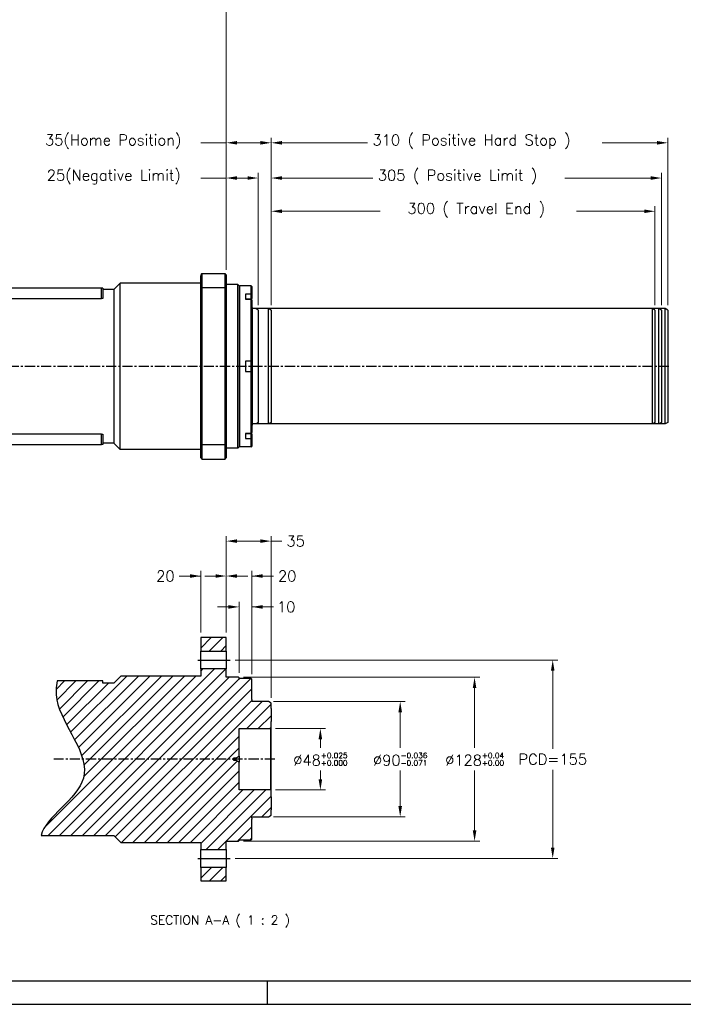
# Model space of a CAD drawing. Extents: x 12273 to 13958, y 5270 to 6468.
# Tile 7 of 22: x 12921 to 13440, y 5280 to 6049. Entities that reach past the tile are written whole.
import ezdxf

# ---------------------------------------------------------------- set-up
doc = ezdxf.new("R2010")
doc.units = 0
doc.header["$LTSCALE"] = 25.4
doc.linetypes.add('CENTER', pattern=[2, 1.25, -0.25, 0.25, -0.25])
doc.linetypes.add('DASHEDBIDOT', pattern=[12.4, 3, -3, 0.2, -3, 0.2, -3])
doc.layers.get('0').update_dxf_attribs({"linetype": 'CONTINUOUS'})
doc.layers.get('Defpoints').update_dxf_attribs({"linetype": 'CONTINUOUS'})
doc.layers.add('ATA-CENTER', color=133, linetype='CENTER')
doc.layers.add('ATA-HATCH', color=252, linetype='CONTINUOUS')
for name, color, linetype, lineweight in [('ATA-DIM', 252, 'CONTINUOUS', 25), ('ATA-TEXT', 7, 'CONTINUOUS', 25), ('Layer0000', 7, 'CONTINUOUS', 25)]:
    doc.layers.add(name, color=color, linetype=linetype, lineweight=lineweight)
doc.styles.get("Standard").update_dxf_attribs({"font": 'simplex.shx'})
doc.dimstyles.new('ata_A1', dxfattribs={"dimtxt": 4.2, "dimasz": 4.2, "dimexe": 2, "dimexo": 2, "dimgap": 2, "dimtad": 0, "dimtih": 1, "dimtoh": 1, "dimdec": 6, "dimdsep": 46, "dimtxsty": 'Standard', "dimcen": 0, "dimclrd": 252, "dimclre": 252, "dimclrt": 4, "dimadec": 6, "dimazin": 2, "dimtfac": 1, "dimtdec": 6, "dimtofl": 0, "dimtmove": 0, "dimatfit": 3, "dimfxl": 0, "dimtolj": 1, "dimtzin": 0, "dimlwd": 0, "dimlwe": 0, "dimarcsym": 0})

# ---------------------------------------------------------------- blocks, each defined once
blk = doc.blocks.new('*D12003')
at = {"layer": 'ATA-DIM', "color": 252, "lineweight": 0}
for p, q in [((13117.58, 5826.31), (13117.58, 5903.58)), ((13417.58, 5826.31), (13417.58, 5903.58)), ((13125.98, 5899.58), (13202.83, 5899.58)), ((13409.18, 5899.58), (13356.32, 5899.58))]:
    blk.add_line(p, q, dxfattribs=at)
at = {"layer": 'ATA-DIM', "color": 252}
for points in [[(13125.98, 5900.98), (13125.98, 5898.18), (13117.58, 5899.58)], [(13409.18, 5898.18), (13409.18, 5900.98), (13417.58, 5899.58)]]:
    blk.add_solid(points, dxfattribs=at)
at = {"layer": 'Defpoints', "color": 0}
for p in [(13417.58, 5899.58), (13117.58, 5822.31), (13417.58, 5822.31)]:
    blk.add_point(p, dxfattribs=at)
at = {"layer": 'ATA-DIM', "color": 4, "insert": (13206.83, 5905.97), "char_height": 8.4, "attachment_point": 1}
blk.add_mtext('\\A1;   300 ( Travel End )', dxfattribs=at)
blk = doc.blocks.new('*D12002')
at = {"layer": 'ATA-DIM', "color": 252, "lineweight": 0}
for p, q in [((13117.58, 5826.31), (13117.58, 5929.54)), ((13125.98, 5925.54), (13197.01, 5925.54)), ((13414.18, 5925.54), (13347.14, 5925.54)), ((13422.58, 5826.31), (13422.58, 5929.54))]:
    blk.add_line(p, q, dxfattribs=at)
at = {"layer": 'ATA-DIM', "color": 252}
for points in [[(13125.98, 5926.94), (13125.98, 5924.14), (13117.58, 5925.54)], [(13414.18, 5924.14), (13414.18, 5926.94), (13422.58, 5925.54)]]:
    blk.add_solid(points, dxfattribs=at)
at = {"layer": 'Defpoints', "color": 0}
for p in [(13422.58, 5925.54), (13117.58, 5822.31), (13422.58, 5822.31)]:
    blk.add_point(p, dxfattribs=at)
at = {"layer": 'ATA-DIM', "color": 4, "insert": (13201.01, 5931.93), "char_height": 8.4, "attachment_point": 1}
blk.add_mtext('\\A1;305 ( Positive Limit )', dxfattribs=at)
blk = doc.blocks.new('*D12001')
at = {"layer": 'ATA-DIM', "color": 252, "lineweight": 0}
for p, q in [((13117.58, 5826.31), (13117.58, 5957.07)), ((13427.58, 5826.31), (13427.58, 5957.07)), ((13125.98, 5953.07), (13192.84, 5953.07)), ((13419.18, 5953.07), (13376.31, 5953.07))]:
    blk.add_line(p, q, dxfattribs=at)
at = {"layer": 'ATA-DIM', "color": 252}
for points in [[(13125.98, 5954.47), (13125.98, 5951.67), (13117.58, 5953.07)], [(13419.18, 5951.67), (13419.18, 5954.47), (13427.58, 5953.07)]]:
    blk.add_solid(points, dxfattribs=at)
at = {"layer": 'Defpoints', "color": 0}
for p in [(13427.58, 5953.07), (13117.58, 5822.31), (13427.58, 5822.31)]:
    blk.add_point(p, dxfattribs=at)
at = {"layer": 'ATA-DIM', "color": 4, "insert": (13196.84, 5959.45), "char_height": 8.4, "attachment_point": 1}
blk.add_mtext('\\A1;310 ( Positive Hard Stop )', dxfattribs=at)
blk = doc.blocks.new('*D11990')
at = {"layer": 'ATA-DIM', "color": 252, "lineweight": 0}
for p, q in [((13082.58, 5570.4), (13082.58, 5618.54)), ((13102.58, 5537.9), (13102.58, 5618.54)), ((13074.18, 5614.54), (13065.78, 5614.54)), ((13102.58, 5614.54), (13119.38, 5614.54)), ((13110.98, 5614.54), (13119.38, 5614.54))]:
    blk.add_line(p, q, dxfattribs=at)
at = {"layer": 'ATA-DIM', "color": 252}
for points in [[(13074.18, 5613.14), (13074.18, 5615.94), (13082.58, 5614.54)], [(13110.98, 5615.94), (13110.98, 5613.14), (13102.58, 5614.54)]]:
    blk.add_solid(points, dxfattribs=at)
at = {"layer": 'Defpoints', "color": 0}
for p in [(13082.58, 5614.54), (13082.58, 5566.4), (13102.58, 5533.9)]:
    blk.add_point(p, dxfattribs=at)
at = {"layer": 'ATA-DIM', "color": 4, "insert": (13130.18, 5614.54), "char_height": 8.4, "attachment_point": 5}
blk.add_mtext('20', dxfattribs=at)
blk = doc.blocks.new('*D11986')
at = {"layer": 'ATA-DIM', "color": 252, "lineweight": 0}
for p, q in [((13092.58, 5538.9), (13092.58, 5594.4)), ((13102.58, 5537.9), (13102.58, 5594.4)), ((13084.18, 5590.4), (13075.78, 5590.4)), ((13102.58, 5590.4), (13119.38, 5590.4)), ((13110.98, 5590.4), (13119.38, 5590.4))]:
    blk.add_line(p, q, dxfattribs=at)
at = {"layer": 'ATA-DIM', "color": 252}
for points in [[(13084.18, 5589), (13084.18, 5591.8), (13092.58, 5590.4)], [(13110.98, 5591.8), (13110.98, 5589), (13102.58, 5590.4)]]:
    blk.add_solid(points, dxfattribs=at)
at = {"layer": 'Defpoints', "color": 0}
for p in [(13092.58, 5590.4), (13092.58, 5534.9), (13102.58, 5533.9)]:
    blk.add_point(p, dxfattribs=at)
at = {"layer": 'ATA-DIM', "color": 4, "insert": (13129.38, 5590.4), "char_height": 8.4, "attachment_point": 5}
blk.add_mtext('10', dxfattribs=at)
blk = doc.blocks.new('*D11980')
at = {"layer": 'ATA-DIM', "color": 252, "lineweight": 0}
for p, q in [((13119.58, 5516.4), (13222.47, 5516.4)), ((13218.47, 5508), (13218.47, 5480.3)), ((13218.47, 5434.8), (13218.47, 5462.5)), ((13119.58, 5426.4), (13222.47, 5426.4))]:
    blk.add_line(p, q, dxfattribs=at)
at = {"layer": 'ATA-DIM', "color": 252}
for points in [[(13219.87, 5508), (13217.07, 5508), (13218.47, 5516.4)], [(13217.07, 5434.8), (13219.87, 5434.8), (13218.47, 5426.4)]]:
    blk.add_solid(points, dxfattribs=at)
at = {"layer": 'Defpoints', "color": 0}
for p in [(13115.58, 5516.4), (13115.58, 5426.4), (13218.47, 5426.4)]:
    blk.add_point(p, dxfattribs=at)
at = {"layer": 'ATA-DIM', "color": 4, "insert": (13218.47, 5471.4), "char_height": 8.4, "attachment_point": 5}
blk.add_mtext('%%C90{\\H0.5x;\\S-0.036^ -0.071;}', dxfattribs=at)
blk = doc.blocks.new('*D11979')
at = {"layer": 'ATA-DIM', "color": 252, "lineweight": 0}
for p, q in [((13121.08, 5495.4), (13160.1, 5495.4)), ((13156.1, 5487), (13156.1, 5480.3)), ((13156.1, 5455.8), (13156.1, 5462.5)), ((13121.08, 5447.4), (13160.1, 5447.4))]:
    blk.add_line(p, q, dxfattribs=at)
at = {"layer": 'ATA-DIM', "color": 252}
for points in [[(13157.5, 5487), (13154.7, 5487), (13156.1, 5495.4)], [(13154.7, 5455.8), (13157.5, 5455.8), (13156.1, 5447.4)]]:
    blk.add_solid(points, dxfattribs=at)
at = {"layer": 'Defpoints', "color": 0}
for p in [(13117.08, 5495.4), (13117.08, 5447.4), (13156.1, 5447.4)]:
    blk.add_point(p, dxfattribs=at)
at = {"layer": 'ATA-DIM', "color": 4, "insert": (13156.1, 5471.4), "char_height": 8.4, "attachment_point": 5}
blk.add_mtext('%%C48{\\H0.5x;\\S+0.025^ +0.000;}', dxfattribs=at)
blk = doc.blocks.new('*D11993')
at = {"layer": 'ATA-DIM', "color": 252, "lineweight": 0}
for p, q in [((13089.5, 5548.9), (13341.67, 5548.9)), ((13337.67, 5540.5), (13337.67, 5479.6)), ((13337.67, 5402.3), (13337.67, 5463.2)), ((13089.5, 5393.9), (13341.67, 5393.9))]:
    blk.add_line(p, q, dxfattribs=at)
at = {"layer": 'ATA-DIM', "color": 252}
for points in [[(13339.07, 5540.5), (13336.27, 5540.5), (13337.67, 5548.9)], [(13336.27, 5402.3), (13339.07, 5402.3), (13337.67, 5393.9)]]:
    blk.add_solid(points, dxfattribs=at)
at = {"layer": 'Defpoints', "color": 0}
for p in [(13085.5, 5548.9), (13337.67, 5548.9), (13085.5, 5393.9)]:
    blk.add_point(p, dxfattribs=at)
at = {"layer": 'ATA-DIM', "color": 4, "insert": (13337.67, 5471.4), "char_height": 8.4, "attachment_point": 5}
blk.add_mtext('PCD=155', dxfattribs=at)
blk = doc.blocks.new('*D11981')
at = {"layer": 'ATA-DIM', "color": 252, "lineweight": 0}
for p, q in [((13096.08, 5535.4), (13280.59, 5535.4)), ((13276.59, 5527), (13276.59, 5480.3)), ((13276.59, 5415.8), (13276.59, 5462.5)), ((13096.08, 5407.4), (13280.59, 5407.4))]:
    blk.add_line(p, q, dxfattribs=at)
at = {"layer": 'ATA-DIM', "color": 252}
for points in [[(13277.99, 5527), (13275.19, 5527), (13276.59, 5535.4)], [(13275.19, 5415.8), (13277.99, 5415.8), (13276.59, 5407.4)]]:
    blk.add_solid(points, dxfattribs=at)
at = {"layer": 'Defpoints', "color": 0}
for p in [(13092.08, 5535.4), (13092.08, 5407.4), (13276.59, 5407.4)]:
    blk.add_point(p, dxfattribs=at)
at = {"layer": 'ATA-DIM', "color": 4, "insert": (13276.59, 5471.4), "char_height": 8.4, "attachment_point": 5}
blk.add_mtext('%%C128{\\H0.5x;\\S+0.04^ +0.00;}', dxfattribs=at)
blk = doc.blocks.new('*D11982')
at = {"layer": 'ATA-DIM', "color": 252, "lineweight": 0}
for p, q in [((13082.58, 5570.4), (13082.58, 5645.82)), ((13109.18, 5641.82), (13090.98, 5641.82)), ((13117.58, 5519.25), (13117.58, 5645.82)), ((13117.58, 5641.82), (13125.98, 5641.82))]:
    blk.add_line(p, q, dxfattribs=at)
at = {"layer": 'ATA-DIM', "color": 252}
for points in [[(13090.98, 5643.22), (13090.98, 5640.42), (13082.58, 5641.82)], [(13109.18, 5640.42), (13109.18, 5643.22), (13117.58, 5641.82)]]:
    blk.add_solid(points, dxfattribs=at)
at = {"layer": 'Defpoints', "color": 0}
for p in [(13082.58, 5641.82), (13082.58, 5566.4), (13117.58, 5515.25)]:
    blk.add_point(p, dxfattribs=at)
at = {"layer": 'ATA-DIM', "color": 4, "insert": (13136.78, 5641.82), "char_height": 8.4, "attachment_point": 5}
blk.add_mtext('35', dxfattribs=at)
blk = doc.blocks.new('*D12009')
at = {"layer": 'ATA-DIM', "color": 252, "lineweight": 0}
for p, q in [((12426.58, 6005.39), (12426.58, 6080.99)), ((13082.58, 5853.89), (13082.58, 6080.99)), ((12434.98, 6076.99), (12713.66, 6076.99)), ((13074.18, 6076.99), (12795.49, 6076.99))]:
    blk.add_line(p, q, dxfattribs=at)
at = {"layer": 'ATA-DIM', "color": 252}
for points in [[(12434.98, 6078.39), (12434.98, 6075.59), (12426.58, 6076.99)], [(13074.18, 6075.59), (13074.18, 6078.39), (13082.58, 6076.99)]]:
    blk.add_solid(points, dxfattribs=at)
at = {"layer": 'Defpoints', "color": 0}
for p in [(13082.58, 6076.99), (12426.58, 6001.39), (13082.58, 5849.89)]:
    blk.add_point(p, dxfattribs=at)
at = {"layer": 'ATA-DIM', "color": 4, "insert": (12754.58, 6076.99), "char_height": 8.4, "attachment_point": 5}
blk.add_mtext('\\A1;656(T+356)', dxfattribs=at)
blk = doc.blocks.new('*D12000')
at = {"layer": 'ATA-DIM', "color": 252, "lineweight": 0}
for p, q in [((13082.58, 5925.54), (13062.71, 5925.54)), ((13082.58, 5853.89), (13082.58, 5929.54)), ((13090.98, 5925.54), (13099.18, 5925.54)), ((13107.58, 5826.31), (13107.58, 5929.54))]:
    blk.add_line(p, q, dxfattribs=at)
at = {"layer": 'ATA-DIM', "color": 252}
for points in [[(13090.98, 5926.94), (13090.98, 5924.14), (13082.58, 5925.54)], [(13099.18, 5924.14), (13099.18, 5926.94), (13107.58, 5925.54)]]:
    blk.add_solid(points, dxfattribs=at)
at = {"layer": 'Defpoints', "color": 0}
for p in [(13107.58, 5925.54), (13082.58, 5849.89), (13107.58, 5822.31)]:
    blk.add_point(p, dxfattribs=at)
at = {"layer": 'ATA-DIM', "color": 4, "insert": (12942.29, 5931.93), "char_height": 8.4, "attachment_point": 1}
blk.add_mtext('\\A1;25(Negative Limit)', dxfattribs=at)
blk = doc.blocks.new('*D11999')
at = {"layer": 'ATA-DIM', "color": 252, "lineweight": 0}
for p, q in [((13082.58, 5853.89), (13082.58, 5957.07)), ((13117.58, 5826.31), (13117.58, 5957.07)), ((13082.58, 5953.07), (13062.71, 5953.07)), ((13090.98, 5953.07), (13109.18, 5953.07))]:
    blk.add_line(p, q, dxfattribs=at)
at = {"layer": 'ATA-DIM', "color": 252}
for points in [[(13090.98, 5954.47), (13090.98, 5951.67), (13082.58, 5953.07)], [(13109.18, 5951.67), (13109.18, 5954.47), (13117.58, 5953.07)]]:
    blk.add_solid(points, dxfattribs=at)
at = {"layer": 'Defpoints', "color": 0}
for p in [(13117.58, 5953.07), (13082.58, 5849.89), (13117.58, 5822.31)]:
    blk.add_point(p, dxfattribs=at)
at = {"layer": 'ATA-DIM', "color": 4, "insert": (12940.94, 5959.45), "char_height": 8.4, "attachment_point": 1}
blk.add_mtext('\\A1;35(Home Position)', dxfattribs=at)
blk = doc.blocks.new('*D11985')
at = {"layer": 'ATA-DIM', "color": 252, "lineweight": 0}
for p, q in [((13062.58, 5570.4), (13062.58, 5618.54)), ((13082.58, 5570.4), (13082.58, 5618.54)), ((13062.58, 5614.54), (13045.78, 5614.54)), ((13054.18, 5614.54), (13045.78, 5614.54)), ((13090.98, 5614.54), (13099.38, 5614.54))]:
    blk.add_line(p, q, dxfattribs=at)
at = {"layer": 'ATA-DIM', "color": 252}
for points in [[(13054.18, 5613.14), (13054.18, 5615.94), (13062.58, 5614.54)], [(13090.98, 5615.94), (13090.98, 5613.14), (13082.58, 5614.54)]]:
    blk.add_solid(points, dxfattribs=at)
at = {"layer": 'Defpoints', "color": 0}
for p in [(13082.58, 5614.54), (13062.58, 5566.4), (13082.58, 5566.4)]:
    blk.add_point(p, dxfattribs=at)
at = {"layer": 'ATA-DIM', "color": 4, "insert": (13034.97, 5614.54), "char_height": 8.4, "attachment_point": 5}
blk.add_mtext('20', dxfattribs=at)
blk = doc.blocks.new('ata-Border-A1-002')
blk.add_line((834, 9), (7, 9))
at = {"color": 253, "ltscale": 0.5}
for p, q in [((420.5, 9), (420.5, 0)), ((0, 0), (841, 0))]:
    blk.add_line(p, q, dxfattribs=at)

msp = doc.modelspace()

# ---------------------------------------------------------------- hatches: boundary and pattern name
at = {"layer": 'ATA-HATCH'}
h = msp.add_hatch(dxfattribs=at)
h.set_pattern_fill('ANSI31', color=256, scale=2)
h.set_pattern_definition([(45, (10705.9, 1683.8325), (-4.490128, 4.490128), [])])
edge = h.paths.add_edge_path()
edge.add_spline(control_points=[(12950.391765, 5532.5297743), (12949.3592691, 5527.7357433), (12948.4779257, 5502.8546229), (12995.6221908, 5456.6919106), (12941.0446742, 5426.1446004), (12937.9761074, 5411.9048743)], knot_values=[27.8880420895, 27.8880420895, 27.8880420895, 27.8880420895, 35.7755741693, 68.202521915, 95.9084680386, 95.9084680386, 95.9084680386, 95.9084680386], degree=3, periodic=0)
edge.add_line((12937.9761074, 5411.9048743), (12994.5755769, 5411.9048743))
edge.add_line((12994.5755769, 5411.9048743), (13000.0755769, 5406.4048743))
edge.add_line((13000.0755769, 5406.4048743), (13062.5755769, 5406.4048743))
edge.add_line((13062.5755769, 5406.4048743), (13062.5755769, 5400.9048743))
edge.add_line((13062.5755769, 5400.9048743), (13082.5755769, 5400.9048743))
edge.add_line((13082.5755769, 5400.9048743), (13082.5755769, 5407.4048743))
edge.add_line((13082.5755769, 5407.4048743), (13092.0755769, 5407.4048743))
edge.add_line((13092.0755769, 5407.4048743), (13092.5755769, 5407.9048743))
edge.add_line((13092.5755769, 5407.9048743), (13092.5755769, 5408.9048743))
edge.add_line((13092.5755769, 5408.9048743), (13093.0755769, 5408.4048743))
edge.add_line((13093.0755769, 5408.4048743), (13102.0755769, 5408.4048743))
edge.add_line((13102.0755769, 5408.4048743), (13102.5755769, 5408.9048743))
edge.add_line((13102.5755769, 5408.9048743), (13102.5755769, 5424.6548743))
edge.add_line((13102.5755769, 5424.6548743), (13102.5755769, 5425.4044953))
edge.add_line((13102.5755769, 5425.4044953), (13102.5755769, 5426.2048743))
edge.add_line((13102.5755769, 5426.2048743), (13102.5755769, 5426.4048743))
edge.add_line((13102.5755769, 5426.4048743), (13115.5755769, 5426.4048743))
edge.add_line((13115.5755769, 5426.4048743), (13117.5755769, 5427.5595748))
edge.add_line((13117.5755769, 5427.5595748), (13117.5755769, 5431.8518743))
edge.add_line((13117.5755769, 5431.8518743), (13117.5755769, 5441.9578743))
edge.add_line((13117.5755769, 5441.9578743), (13117.5755769, 5446.9048743))
edge.add_line((13117.5755769, 5446.9048743), (13117.0755769, 5447.4048743))
edge.add_line((13117.0755769, 5447.4048743), (13092.5755769, 5447.4048743))
edge.add_line((13092.5755769, 5447.4048743), (13092.5755769, 5469.1548743))
edge.add_line((13092.5755769, 5469.1548743), (13090.4105134, 5470.4048743))
edge.add_line((13090.4105134, 5470.4048743), (13088.5755769, 5470.4048743))
edge.add_line((13088.5755769, 5470.4048743), (13087.9747163, 5471.4048743))
edge.add_line((13087.9747163, 5471.4048743), (13088.5755769, 5472.4048743))
edge.add_line((13088.5755769, 5472.4048743), (13090.4105134, 5472.4048743))
edge.add_line((13090.4105134, 5472.4048743), (13092.5755769, 5473.6548743))
edge.add_line((13092.5755769, 5473.6548743), (13092.5755769, 5495.4048743))
edge.add_line((13092.5755769, 5495.4048743), (13117.0755769, 5495.4048743))
edge.add_line((13117.0755769, 5495.4048743), (13117.5755769, 5495.9048743))
edge.add_line((13117.5755769, 5495.9048743), (13117.5755769, 5500.8518743))
edge.add_line((13117.5755769, 5500.8518743), (13117.5755769, 5510.9578743))
edge.add_line((13117.5755769, 5510.9578743), (13117.5755769, 5515.2501737))
edge.add_line((13117.5755769, 5515.2501737), (13115.5755769, 5516.4048743))
edge.add_line((13115.5755769, 5516.4048743), (13102.5755769, 5516.4048743))
edge.add_line((13102.5755769, 5516.4048743), (13102.5755769, 5516.6048743))
edge.add_line((13102.5755769, 5516.6048743), (13102.5755769, 5517.4052533))
edge.add_line((13102.5755769, 5517.4052533), (13102.5755769, 5518.1548743))
edge.add_line((13102.5755769, 5518.1548743), (13102.5755769, 5533.9048743))
edge.add_line((13102.5755769, 5533.9048743), (13102.0755769, 5534.4048743))
edge.add_line((13102.0755769, 5534.4048743), (13093.0755769, 5534.4048743))
edge.add_line((13093.0755769, 5534.4048743), (13092.5755769, 5533.9048743))
edge.add_line((13092.5755769, 5533.9048743), (13092.5755769, 5534.9048743))
edge.add_line((13092.5755769, 5534.9048743), (13092.0755769, 5535.4048743))
edge.add_line((13092.0755769, 5535.4048743), (13082.5755769, 5535.4048743))
edge.add_line((13082.5755769, 5535.4048743), (13082.5755769, 5541.9048743))
edge.add_line((13082.5755769, 5541.9048743), (13062.5755769, 5541.9048743))
edge.add_line((13062.5755769, 5541.9048743), (13062.5755769, 5536.4048743))
edge.add_line((13062.5755769, 5536.4048743), (13000.0755769, 5536.4048743))
edge.add_line((13000.0755769, 5536.4048743), (12994.5755769, 5530.9048743))
edge.add_line((12994.5755769, 5530.9048743), (12986.0956083, 5530.9048743))
edge.add_line((12986.0956083, 5530.9048743), (12986.0956083, 5532.5297743))
edge.add_line((12986.0956083, 5532.5297743), (12950.391765, 5532.5297743))
h.paths.add_polyline_path([(13082.5755769, 5555.9048743), (13082.5755769, 5566.4048743), (13062.5755769, 5566.4048743), (13062.5755769, 5555.9048743)])
h.paths.add_polyline_path([(13062.5755769, 5386.9048743), (13062.5755769, 5376.4048743), (13082.5755769, 5376.4048743), (13082.5755769, 5386.9048743)])

# ---------------------------------------------------------------- linework, layer by layer
for p, q in [((13115.5752504, 5823.468701), (13102.5752504, 5823.468701)), ((13115.5752504, 5733.468701), (13115.5752504, 5823.468701)), ((13117.5752504, 5822.3140004), (13115.5752504, 5823.468701)), ((13117.5752504, 5822.3140004), (13117.5752504, 5734.6234015)), ((13115.5752504, 5733.468701), (13102.5752504, 5733.468701)), ((13117.5752504, 5734.6234015), (13115.5752504, 5733.468701)), ((13062.5755769, 5566.4048743), (13062.5755769, 5555.9048743)), ((13082.5755769, 5566.4048743), (13062.5755769, 5566.4048743)), ((13082.5755769, 5555.9048743), (13082.5755769, 5566.4048743)), ((13062.5755769, 5541.9048743), (13062.5755769, 5555.9048743)), ((13062.5755769, 5555.9048743), (13082.5755769, 5555.9048743)), ((13082.5755769, 5555.9048743), (13082.5755769, 5541.9048743)), ((13060.2442646, 5548.9048743), (13085.4950505, 5548.9048743)), ((13062.5755769, 5541.9048743), (13062.5755769, 5536.4048743)), ((13082.5755769, 5541.9048743), (13062.5755769, 5541.9048743)), ((13082.5755769, 5535.4048743), (13082.5755769, 5541.9048743)), ((12986.0956083, 5532.5297743), (12950.391765, 5532.5297743)), ((12986.0956083, 5530.9048743), (12986.0956083, 5532.5297743)), ((13000.0755769, 5536.4048743), (12994.5755769, 5530.9048743)), ((13062.5755769, 5536.4048743), (13000.0755769, 5536.4048743)), ((13092.0755769, 5535.4048743), (13082.5755769, 5535.4048743)), ((13092.5755769, 5534.9048743), (13092.0755769, 5535.4048743)), ((13092.5755769, 5533.9048743), (13092.5755769, 5534.9048743)), ((13093.0755769, 5534.4048743), (13092.5755769, 5533.9048743)), ((13102.0755769, 5534.4048743), (13093.0755769, 5534.4048743)), ((13102.5755769, 5533.9048743), (13102.0755769, 5534.4048743)), ((13102.5755769, 5518.1548743), (13102.5755769, 5533.9048743)), ((12994.5755769, 5530.9048743), (12986.0956083, 5530.9048743)), ((13102.5755769, 5518.1548743), (13102.5755769, 5517.4052533)), ((13102.5755769, 5516.6048743), (13102.5755769, 5517.4052533)), ((13102.5755769, 5516.4048743), (13102.5755769, 5516.6048743)), ((13115.5755769, 5516.4048743), (13102.5755769, 5516.4048743)), ((13117.5755769, 5515.2501737), (13115.5755769, 5516.4048743)), ((13117.5755769, 5510.9578743), (13117.5755769, 5515.2501737)), ((13117.5755769, 5510.9578743), (13117.5755769, 5500.8518743)), ((13092.5755769, 5495.4048743), (13117.0755769, 5495.4048743)), ((13092.5755769, 5473.6548743), (13092.5755769, 5495.4048743)), ((13117.0755769, 5495.4048743), (13117.5755769, 5495.9048743)), ((13117.0755769, 5495.4048743), (13117.0755769, 5447.4048743)), ((13117.5755769, 5495.9048743), (13117.5755769, 5500.8518743)), ((13117.5755769, 5446.9048743), (13117.5755769, 5495.9048743)), ((13087.9747163, 5471.4048743), (13088.5755769, 5472.4048743)), ((13088.5755769, 5470.4048743), (13087.9747163, 5471.4048743)), ((13088.5755769, 5470.4048743), (13088.5755769, 5472.4048743)), ((13088.5755769, 5472.4048743), (13090.4105134, 5472.4048743)), ((13090.4105134, 5470.4048743), (13088.5755769, 5470.4048743)), ((13090.4105134, 5472.4048743), (13092.5755769, 5473.6548743)), ((13090.4105134, 5470.4048743), (13090.4105134, 5472.4048743)), ((13092.5755769, 5469.1548743), (13090.4105134, 5470.4048743)), ((13092.5755769, 5473.6548743), (13092.5755769, 5469.1548743)), ((13092.5755769, 5447.4048743), (13092.5755769, 5469.1548743)), ((13117.0755769, 5447.4048743), (13092.5755769, 5447.4048743)), ((13117.5755769, 5446.9048743), (13117.0755769, 5447.4048743)), ((13117.5755769, 5441.9578743), (13117.5755769, 5446.9048743)), ((13117.5755769, 5441.9578743), (13117.5755769, 5431.8518743)), ((13117.5755769, 5427.5595748), (13117.5755769, 5431.8518743)), ((13102.5755769, 5426.2048743), (13102.5755769, 5426.4048743)), ((13102.5755769, 5426.4048743), (13115.5755769, 5426.4048743)), ((13102.5755769, 5425.4044953), (13102.5755769, 5426.2048743)), ((13102.5755769, 5425.4044953), (13102.5755769, 5424.6548743)), ((13102.5755769, 5408.9048743), (13102.5755769, 5424.6548743)), ((13115.5755769, 5426.4048743), (13117.5755769, 5427.5595748)), ((12937.9761074, 5411.9048743), (12994.5755769, 5411.9048743)), ((12994.5755769, 5411.9048743), (13000.0755769, 5406.4048743)), ((13092.5755769, 5408.9048743), (13093.0755769, 5408.4048743)), ((13092.5755769, 5407.9048743), (13092.5755769, 5408.9048743)), ((13102.0755769, 5408.4048743), (13102.5755769, 5408.9048743)), ((13000.0755769, 5406.4048743), (13062.5755769, 5406.4048743)), ((13062.5755769, 5406.4048743), (13062.5755769, 5400.9048743)), ((13082.5755769, 5407.4048743), (13092.0755769, 5407.4048743)), ((13082.5755769, 5400.9048743), (13082.5755769, 5407.4048743)), ((13092.0755769, 5407.4048743), (13092.5755769, 5407.9048743)), ((13093.0755769, 5408.4048743), (13102.0755769, 5408.4048743)), ((13060.2442646, 5393.9048743), (13085.4950505, 5393.9048743)), ((13062.5755769, 5400.9048743), (13082.5755769, 5400.9048743)), ((13062.5755769, 5386.9048743), (13062.5755769, 5400.9048743)), ((13082.5755769, 5400.9048743), (13082.5755769, 5386.9048743)), ((13062.5755769, 5386.9048743), (13062.5755769, 5376.4048743)), ((13082.5755769, 5386.9048743), (13062.5755769, 5386.9048743)), ((13082.5755769, 5376.4048743), (13082.5755769, 5386.9048743)), ((13062.5755769, 5376.4048743), (13082.5755769, 5376.4048743))]:
    msp.add_line(p, q)
at = {"color": 251}
for p, q in [((13425.5752504, 5823.468701), (13102.5752504, 5823.468701)), ((13107.5752504, 5822.3140004), (13105.5752504, 5823.468701)), ((13107.5752504, 5822.3140004), (13107.5752504, 5734.6234015)), ((13415.5752504, 5733.468701), (13415.5752504, 5823.468701)), ((13417.5752504, 5822.3140004), (13415.5752504, 5823.468701)), ((13417.5752504, 5822.3140004), (13417.5752504, 5734.6234015)), ((13420.5752504, 5733.468701), (13420.5752504, 5823.468701)), ((13422.5752504, 5822.3140004), (13420.5752504, 5823.468701)), ((13422.5752504, 5822.3140004), (13422.5752504, 5734.6234015)), ((13425.5752504, 5733.468701), (13425.5752504, 5823.468701)), ((13427.5752504, 5822.3140004), (13425.5752504, 5823.468701)), ((13427.5752504, 5822.3140004), (13427.5752504, 5734.6234015)), ((13425.5752504, 5733.468701), (13102.5752504, 5733.468701)), ((13107.5752504, 5734.6234015), (13105.5752504, 5733.468701)), ((13417.5752504, 5734.6234015), (13415.5752504, 5733.468701)), ((13422.5752504, 5734.6234015), (13420.5752504, 5733.468701)), ((13427.5752504, 5734.6234015), (13425.5752504, 5733.468701))]:
    msp.add_line(p, q, dxfattribs=at)
msp.add_open_spline([(12950.391765, 5532.5297743), (12949.3592691, 5527.7357433), (12948.4779257, 5502.8546229), (12995.6221908, 5456.6919106), (12941.0446742, 5426.1446004), (12937.9761074, 5411.9048743)], degree=3, knots=[27.8880420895, 27.8880420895, 27.8880420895, 27.8880420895, 35.7755741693, 68.202521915, 95.9084680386, 95.9084680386, 95.9084680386, 95.9084680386])
at = {"layer": 'ATA-CENTER', "ltscale": 0.25}
for p, q in [((12404.5079928, 5778.468701), (13429.1119537, 5778.468701)), ((13120.5755769, 5471.4048743), (12947.8086211, 5471.4048743))]:
    msp.add_line(p, q, dxfattribs=at)
at = {"layer": 'Layer0000', "color": 7, "linetype": 'Continuous', "lineweight": 25}
for p, q in [((13062.5753599, 5839.4064593), (13062.5753599, 5848.8867867)), ((13063.2824667, 5850.5924562), (13063.5753148, 5850.8853374)), ((13063.575332, 5850.8853475), (13063.5753599, 5839.7766942)), ((13063.5753511, 5850.8853476), (13081.5753599, 5850.8853494)), ((13081.5753599, 5839.7771749), (13081.5753599, 5850.8853494)), ((13082.5753599, 5849.8859067), (13082.5753599, 5839.4069792)), ((12999.5753599, 5843.3853494), (12994.5753595, 5838.385349)), ((12999.5753599, 5778.3853494), (12999.5753599, 5843.3853494)), ((13062.5753599, 5843.3853494), (12999.5753599, 5843.3853494)), ((13063.5753599, 5839.7754952), (13063.5753599, 5716.9952036)), ((13081.5753599, 5839.7754952), (13063.5753599, 5839.7754952)), ((13081.5753599, 5716.9952036), (13081.5753599, 5839.7754952)), ((13091.5753599, 5842.3853494), (13082.5753599, 5842.3853494)), ((13091.5753599, 5778.3853494), (13091.5753599, 5842.3853494)), ((13091.5753763, 5842.385333), (13092.5753608, 5841.3853486)), ((13093.0753591, 5841.3853486), (13092.5753592, 5840.8853486)), ((13092.5753599, 5841.3853494), (13092.5753599, 5778.3853494)), ((13102.0753599, 5841.3853494), (13093.0753599, 5841.3853494)), ((13093.0753599, 5778.3853494), (13093.0753599, 5841.3853494)), ((13102.0753599, 5834.8348673), (13102.0753599, 5841.3853494)), ((13102.0753627, 5841.3853466), (13102.5753599, 5840.8853494)), ((13102.5753599, 5840.8853494), (13102.5753599, 5834.6214585)), ((12985.0753599, 5839.3853494), (12617.0753599, 5839.3853494)), ((12986.0753599, 5839.3853494), (12985.0753599, 5839.3853494)), ((12985.0753599, 5831.3853494), (12985.0753599, 5839.3853494)), ((12986.0753599, 5839.3853494), (12986.0753599, 5831.451346)), ((12994.5753599, 5838.3853494), (12986.0753599, 5838.3853494)), ((12994.5753599, 5838.3853494), (12994.5753599, 5778.3853494)), ((13062.5756038, 5717.3656102), (13062.5755501, 5839.4060161)), ((13082.5752965, 5839.4068507), (13082.5751161, 5717.3656102)), ((13102.07536, 5834.8348673), (13097.5753599, 5834.8348673)), ((13097.5753599, 5834.8348673), (13097.5753599, 5830.8348673)), ((13102.0753601, 5831.0478355), (13102.07536, 5834.8348673)), ((13102.5753599, 5834.6214585), (13102.5753599, 5831.2964663)), ((12617.0753599, 5831.3853494), (12985.0753599, 5831.3853494)), ((12985.9506377, 5831.3853494), (12985.0753599, 5831.3853494)), ((12986.0753599, 5831.3853494), (12985.9506377, 5831.3853494)), ((12986.0753599, 5831.451346), (12986.0753599, 5831.3853494)), ((13097.5753599, 5830.8348673), (13102.07536, 5830.8348634)), ((13102.0753599, 5782.3853494), (13102.0753599, 5830.834863)), ((13102.07536, 5830.8348634), (13102.0753601, 5831.0478355)), ((13102.5753599, 5830.1221106), (13102.5753599, 5831.2964653)), ((13102.5753599, 5830.121415), (13102.5753599, 5782.8853488)), ((13103.0753599, 5824.3857284), (13102.5753599, 5824.6185085)), ((13103.0753599, 5732.3849704), (13103.0753599, 5824.3857284)), ((12994.5753599, 5778.3853494), (12994.5753599, 5718.3853494)), ((12999.5753599, 5713.3853494), (12999.5753599, 5778.3853494)), ((13091.5753599, 5714.3853494), (13091.5753599, 5778.3853494)), ((13092.5753599, 5778.3853494), (13092.5753599, 5715.3853494)), ((13093.0753599, 5715.3853494), (13093.0753599, 5778.3853494)), ((13102.07536, 5782.3853494), (13097.5753599, 5782.3853494)), ((13097.5753599, 5782.3853494), (13097.5753599, 5778.3853494)), ((13097.5753599, 5778.3853494), (13097.5753599, 5774.3853494)), ((13102.5753599, 5782.8853488), (13102.07536, 5782.3853494)), ((13102.0753601, 5774.3853494), (13102.0753601, 5782.3853494)), ((13102.5753599, 5773.8853604), (13102.5753599, 5782.8853469)), ((13097.5753599, 5774.3853494), (13102.0753599, 5774.3853494)), ((13102.0753599, 5774.3853494), (13102.5753489, 5773.8853604)), ((13102.0753599, 5725.9358315), (13102.0753599, 5774.3853494)), ((13102.5753599, 5773.8853494), (13102.5753599, 5726.6492399)), ((13102.5753599, 5732.1521903), (13103.0753599, 5732.3849704)), ((12985.0753599, 5725.3853494), (12617.0753599, 5725.3853494)), ((12985.0753599, 5725.3853494), (12985.9506377, 5725.3853494)), ((12985.0753599, 5717.3853494), (12985.0753599, 5725.3853494)), ((12985.9506377, 5725.3853494), (12986.0753599, 5725.3853494)), ((12986.0753599, 5725.3853494), (12986.0753599, 5725.3193527)), ((12986.0753599, 5725.3193527), (12986.0753599, 5717.3853494)), ((13102.07536, 5725.9358315), (13097.5753599, 5725.9358315)), ((13097.5753599, 5725.9358315), (13097.5753599, 5721.9358315)), ((13102.0753601, 5725.7228633), (13102.07536, 5725.9358316)), ((13102.07536, 5721.9358293), (13102.0753601, 5725.7228633)), ((13102.5753599, 5725.4714956), (13102.5753599, 5726.6492399)), ((13102.5753599, 5725.4714956), (13102.5753599, 5722.1492225)), ((12617.0753599, 5717.3853494), (12985.0753599, 5717.3853494)), ((12986.0753599, 5717.3853494), (12985.0753599, 5717.3853494)), ((12994.5753599, 5718.3853494), (12986.0753599, 5718.3853494)), ((12999.5753599, 5713.3853494), (12994.5753595, 5718.3853498)), ((13062.5753599, 5706.8849796), (13062.5753599, 5717.3650683)), ((13063.5753599, 5716.9952036), (13063.5753599, 5705.8853494)), ((13081.5753599, 5716.9952036), (13063.5753599, 5716.9952036)), ((13081.5753599, 5705.8853494), (13081.5753599, 5716.9952036)), ((13082.5753599, 5717.3650683), (13082.5753599, 5706.8849796)), ((13097.5753599, 5721.9358315), (13102.07536, 5721.9358293)), ((13102.0753599, 5715.3853494), (13102.0753599, 5721.9358295)), ((13102.5753599, 5722.1492225), (13102.5753599, 5715.8853494)), ((13017.0734455, 5713.3853494), (12999.5753599, 5713.3853494)), ((13062.5753599, 5713.3853494), (13022.0765871, 5713.3853494)), ((13091.5753599, 5714.3853494), (13082.5753599, 5714.3853494)), ((13091.5753763, 5714.3853658), (13092.5753608, 5715.3853502)), ((13093.0753591, 5715.3853502), (13092.5753592, 5715.8853501)), ((13102.0753599, 5715.3853494), (13093.0753599, 5715.3853494)), ((13102.0753599, 5715.3853494), (13102.5753644, 5715.8853538)), ((13063.5753599, 5705.8853494), (13081.5753599, 5705.8853494))]:
    msp.add_line(p, q, dxfattribs=at)
at = {"layer": 'Layer0000', "color": 251, "linetype": 'DASHEDBIDOT', "lineweight": 18}
for p, q in [((13097.5753599, 5831.0478355), (13102.0753601, 5831.0478355)), ((13102.5753599, 5831.2964663), (13102.0753601, 5831.0478355)), ((13102.0753601, 5725.7228633), (13097.5753599, 5725.7228633)), ((13102.0753601, 5725.7228633), (13102.5753599, 5725.4714956))]:
    msp.add_line(p, q, dxfattribs=at)
at = {"layer": 'Layer0000', "color": 7, "linetype": 'Continuous', "lineweight": 25}
for centre, radius, start, end in [((12344.2576478, 6147.5478688), 777.9326496, 337.4234703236, 337.5594998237), ((14006.5873372, 6775.2250005), 1307.6891637, 224.9791702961, 225.0411156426), ((13097.3990903, 5746.7110311), 99.0203979, 109.9733765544, 110.5901347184), ((12989.3918103, 5588.1900185), 267.9422678, 69.6487466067, 69.8766376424), ((13070.5426052, 5760.2636953), 80.964031, 66.6939927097, 67.0787101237), ((12723.4043122, 5564.6997811), 462.838674, 34.9922889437, 35.1000595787), ((12829.537198, 5917.4790849), 333.115397, 324.8999683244, 325.0498108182), ((13093.0323105, 5798.036232), 86.2285349, 249.3162733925, 250.0247081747), ((13052.1184094, 5798.036232), 86.2285348, 289.9752918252, 290.6837266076), ((13061.0746259, 5818.948418), 105.3209563, 292.9105305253, 293.2061093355), ((13019.6291857, 5643.286315), 70.1471498, 90.0439645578, 92.0879712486), ((13019.614581, 5650.1765568), 63.2568995, 87.7694342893, 90.03552506), ((11398.5955466, 4041.5751965), 2354.1635593, 44.9884754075, 45.0228891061), ((14746.555128, 4041.5752416), 2354.1634954, 134.9771108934, 135.011524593)]:
    msp.add_arc(centre, radius, start, end, dxfattribs=at)

# ---------------------------------------------------------------- block references
at = {"xscale": 2, "yscale": 2, "zscale": 2}
msp.add_blockref('ata-Border-A1-002', (12273.4879337, 5279.8845905), dxfattribs=at)

# ---------------------------------------------------------------- texts
at = {"layer": 'ATA-TEXT', "color": 7, "insert": (13023.1093403, 5339.9084304), "char_height": 6.999999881, "attachment_point": 7}
msp.add_mtext('SECTION A-A ( 1 : 2 )', dxfattribs=at)

# ---------------------------------------------------------------- dimensions: what is measured, and where the dimension line sits
at = {"layer": 'ATA-DIM'}
dim = msp.add_linear_dim(base=(13082.5753599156, 6076.9874413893), p1=(12426.5753599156, 6001.3853493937), p2=(13082.5753599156, 5849.88590671), text='<>(T+356)', dimstyle='ata_A1', override={"dimscale": 2, "dimtxt": 4.2, "dimtxsty": 'Standard', "dimtfac": 0.571429, "dimtdec": 2, "dimtfill": 0}, dxfattribs=at)
dim.commit()
dim.dimension.update_dxf_attribs({"geometry": '*D12009', "text_midpoint": (12754.5753599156, 6076.9874413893)})
for base, p1, p2, angle, text, override, picture, middle in [((13117.5752504, 5953.070872), (13082.5752504, 5849.8858129), (13117.5752504, 5822.3140004), 180, '<>(Home Position)', {"dimscale": 2, "dimtxt": 4.2, "dimtxsty": 'Standard', "dimtfac": 0.571429, "dimtdec": 2}, '*D11999', (12999.8252504, 5953.070872)), ((13427.5752504, 5953.070872), (13117.5752504, 5822.3140004), (13427.5752504, 5822.3140004), 180, '<> ( Positive Hard Stop )', {"dimscale": 2, "dimtfac": 0.571429, "dimtdec": 2}, '*D12001', (13284.5752504, 5953.070872)), ((13107.5752504, 5925.5415942), (13082.5752504, 5849.8858129), (13107.5752504, 5822.3140004), 180, '<>(Negative Limit)', {"dimscale": 2, "dimtxt": 4.2, "dimtxsty": 'Standard', "dimtfac": 0.571429, "dimtdec": 2}, '*D12000', (13000.4972504, 5925.5415942)), ((13422.5752504, 5925.5415942), (13117.5752504, 5822.3140004), (13422.5752504, 5822.3140004), 180, '<> ( Positive Limit )', {"dimscale": 2, "dimtfac": 0.571429, "dimtdec": 2}, '*D12002', (13272.0752504, 5925.5415942)), ((13417.5752504, 5899.5825901), (13117.5752504, 5822.3140004), (13417.5752504, 5822.3140004), 180, '   <> ( Travel End )', {"dimscale": 2, "dimpost": '', "dimtol": 0, "dimlim": 0, "dimtp": 0, "dimtm": 0, "dimtfac": 0.571429, "dimtdec": 2, "dimtolj": 1, "dimtzin": 0}, '*D12003', (13279.5752504, 5899.5825901)), ((13276.5891593, 5407.4048743), (13092.0755769, 5535.4048743), (13092.0755769, 5407.4048743), 89.9999999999, '%%C<>{\\H0.5x;\\S+0.04^ +0.00;}', {"dimscale": 2, "dimtp": 0.1, "dimtm": 0.1, "dimtfac": 0.71, "dimtdec": 2, "dimtolj": 0, "dimtzin": 8}, '*D11981', (13276.5891593, 5471.4048743)), ((13218.4664356, 5426.4048743), (13115.5755769, 5516.4048743), (13115.5755769, 5426.4048743), 89.9999999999, '%%C<>{\\H0.5x;\\S-0.036^ -0.071;}', {"dimscale": 2, "dimtp": 0.1, "dimtm": 0.1, "dimtfac": 0.71, "dimtdec": 2, "dimtolj": 0, "dimtzin": 8}, '*D11980', (13218.4664356, 5471.4048743)), ((13156.0965342, 5447.4048743), (13117.0755769, 5495.4048743), (13117.0755769, 5447.4048743), 90, '%%C<>{\\H0.5x;\\S+0.025^ +0.000;}', {"dimscale": 2, "dimtp": 0.1, "dimtm": 0.1, "dimtfac": 0.71, "dimtdec": 2, "dimtolj": 0, "dimtzin": 8}, '*D11979', (13156.0965342, 5471.4048743))]:
    dim = msp.add_linear_dim(base=base, p1=p1, p2=p2, angle=angle, text=text, dimstyle='ata_A1', override=override, dxfattribs=at)
    dim.commit()
    dim.dimension.update_dxf_attribs({"geometry": picture, "text_midpoint": middle, "dimtype": 160})
for base, p1, p2, picture, middle in [((13082.5755769, 5641.8183582), (13117.5755769, 5515.2501737), (13082.5755769, 5566.4048743), '*D11982', (13136.7795769, 5641.8183582)), ((13082.5755769, 5614.5365767), (13062.5755769, 5566.4048743), (13082.5755769, 5566.4048743), '*D11985', (13034.9715769, 5614.5365767)), ((13082.5755769, 5614.5365767), (13102.5755769, 5533.9048743), (13082.5755769, 5566.4048743), '*D11990', (13130.1795769, 5614.5365767)), ((13092.5755769, 5590.4048763), (13102.5755769, 5533.9048743), (13092.5755769, 5534.9048743), '*D11986', (13129.3815769, 5590.4048763))]:
    dim = msp.add_linear_dim(base=base, p1=p1, p2=p2, dimstyle='ata_A1', override={"dimscale": 2, "dimtp": 0.1, "dimtm": 0.1, "dimtfac": 0.71, "dimtdec": 2, "dimtolj": 0, "dimtzin": 8}, dxfattribs=at)
    dim.commit()
    dim.dimension.update_dxf_attribs({"geometry": picture, "text_midpoint": middle, "dimtype": 160})
dim = msp.add_linear_dim(base=(13337.672441, 5548.9048743), p1=(13085.4950505, 5393.9048743), p2=(13085.4950505, 5548.9048743), angle=90, text='PCD=<>', dimstyle='ata_A1', override={"dimscale": 2, "dimtxt": 4.2, "dimtxsty": 'Standard', "dimtp": 0.1, "dimtm": 0.1, "dimtfac": 0.71, "dimtdec": 2, "dimtfill": 0, "dimtolj": 0, "dimtzin": 8}, dxfattribs=at)
dim.commit()
dim.dimension.update_dxf_attribs({"geometry": '*D11993', "text_midpoint": (13337.672441, 5471.4048743)})

doc.saveas('drawing.dxf')
